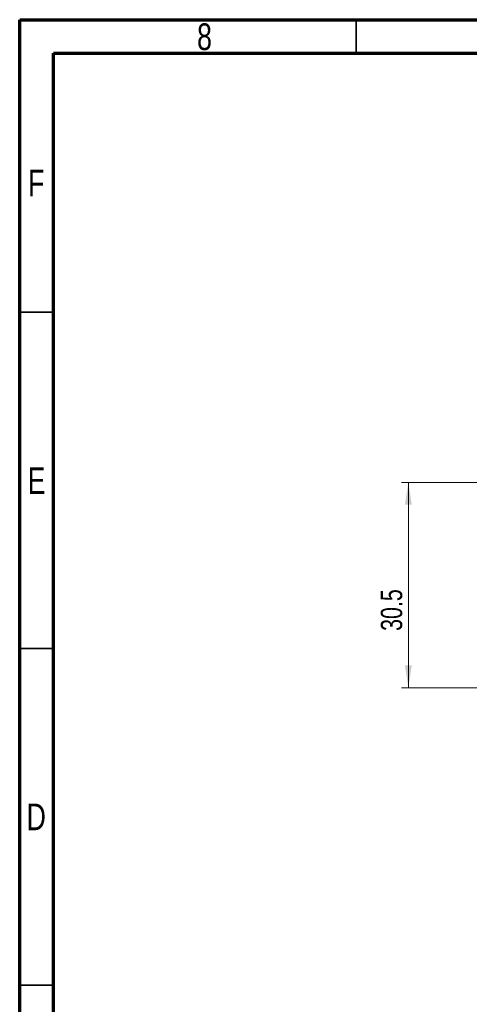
# Model space of a CAD drawing. Header units: millimetres. Extents: x 15 to 415, y 5 to 292.
# Tile 2 of 15: x 15 to 82, y 146 to 292. Entities that reach past the tile are written whole.
import ezdxf

# ---------------------------------------------------------------- set-up
doc = ezdxf.new("R2010")
doc.units = ezdxf.units.MM
doc.styles.add('SLDTEXTSTYLE0', font='TXT', dxfattribs={"width": 0.75})
doc.dimstyles.new('SLDDIMSTYLE1', dxfattribs={"dimtxt": 3.175, "dimasz": 3.302, "dimexe": 0, "dimexo": 0.0625, "dimgap": 0.79375, "dimtad": 1, "dimdec": 1, "dimrnd": 1e-09, "dimzin": 12, "dimdsep": 46, "dimtxsty": 'SLDTEXTSTYLE0', "dimsah": 1, "dimcen": 0.09, "dimadec": 0, "dimazin": 3, "dimtfac": 1, "dimtdec": 1, "dimtofl": 0, "dimtmove": 0, "dimatfit": 3, "dimfxl": 1, "dimfrac": 2, "dimtolj": 1, "dimtzin": 12, "dimarcsym": 0})

# ---------------------------------------------------------------- blocks, each defined once
blk = doc.blocks.new('_D_4')
at = {"color": 7, "linetype": 'Continuous', "lineweight": 0}
for p, q in [((103.75, 223.19), (71.75, 223.19)), ((72.75, 192.69), (72.75, 223.19)), ((98.25, 192.69), (71.75, 192.69))]:
    blk.add_line(p, q, dxfattribs=at)
at = {"color": 7, "linetype": 'Continuous', "lineweight": 18}
for points in [[(72.75, 223.19), (72.24, 219.89), (73.26, 219.89)], [(72.75, 192.69), (73.26, 196), (72.24, 196)]]:
    blk.add_solid(points, dxfattribs=at)
at = {"color": 7, "linetype": 'Continuous', "lineweight": 18, "insert": (68.66, 201.14), "char_height": 3.175, "attachment_point": 1, "rotation": 90, "style": 'SLDTEXTSTYLE0'}
blk.add_mtext('30.5', dxfattribs=at)

msp = doc.modelspace()

# ---------------------------------------------------------------- linework, layer by layer
at = {"color": 7, "linetype": 'Continuous', "lineweight": 70}
for p, q in [((15, 5), (15, 292)), ((15, 292), (415, 292)), ((20, 10), (20, 287)), ((20, 287), (410, 287))]:
    msp.add_line(p, q, dxfattribs=at)
at = {"color": 7, "linetype": 'Continuous', "lineweight": 35}
for p, q in [((65, 287), (65, 292)), ((20, 248.5), (15, 248.5)), ((20, 198.5), (15, 198.5)), ((15, 148.5), (20, 148.5)), ((20, 148.5), (15, 148.5))]:
    msp.add_line(p, q, dxfattribs=at)

# ---------------------------------------------------------------- texts
at = {"color": 7, "linetype": 'Continuous', "lineweight": 0, "char_height": 3.969, "attachment_point": 2, "style": 'SLDTEXTSTYLE0'}
for s, insert in [('8', (42.46, 291.454)), ('F', (17.458, 269.704)), ('E', (17.508, 225.454)), ('D', (17.453, 175.481))]:
    msp.add_mtext(s, dxfattribs=dict(at, insert=insert))

# ---------------------------------------------------------------- dimensions: what is measured, and where the dimension line sits
at = {"color": 7, "linetype": 'Continuous', "lineweight": 18}
dim = msp.add_linear_dim(base=(72.752, 223.195), p1=(99.252, 192.695), p2=(104.752, 223.195), angle=90, dimstyle='SLDDIMSTYLE1', dxfattribs=at)
dim.commit()
dim.dimension.update_dxf_attribs({"geometry": '_D_4', "text_midpoint": (72.752, 205.246), "dimtype": 160})

doc.saveas('drawing.dxf')
